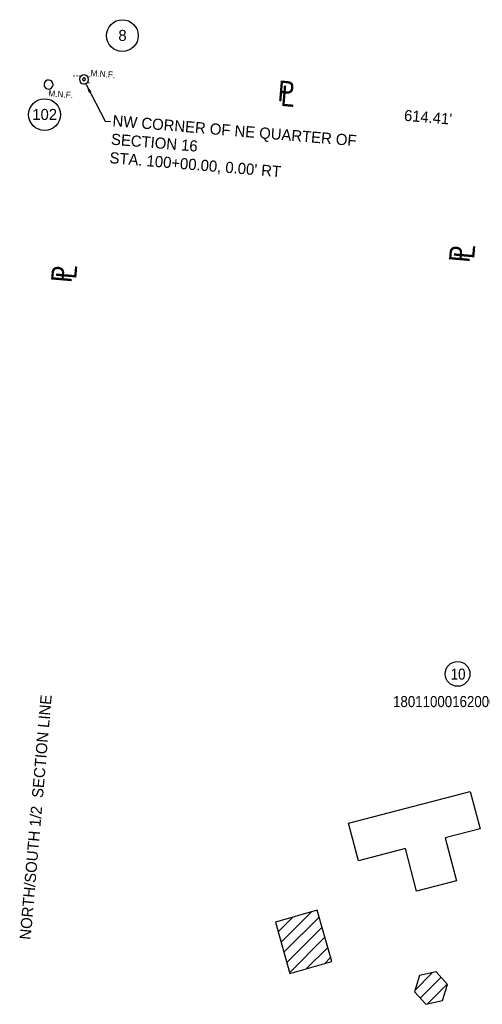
# Model space of a CAD drawing. Header units: feet. Extents: x 1577529 to 1584375, y 671861 to 674419.
# Tile 7 of 12: x 1582856 to 1583171, y 672531 to 673200. Entities that reach past the tile are written whole.
import ezdxf
from ezdxf.enums import TextEntityAlignment as Align

# ---------------------------------------------------------------- set-up
doc = ezdxf.new("R2010")
doc.units = ezdxf.units.FT
doc.header["$MEASUREMENT"] = 0
for name, color, linetype in [('BD_X_Building', 130, 'Continuous'), ('BD_X_Hatch', 247, 'Continuous'), ('RW_P_Text-Boundary', 20, 'Continuous'), ('RW_P_Text-Parcel', 140, 'Continuous'), ('RW_X_Text-CLplat', 30, 'Continuous'), ('RW_X_Text-PropMap', 10, 'Continuous')]:
    doc.layers.add(name, color=color, linetype=linetype)
doc.styles.get("Standard").update_dxf_attribs({"font": 'font31.shx'})
doc.styles.add('Style-font31', font='font31.shx')
doc.dimstyles.new('COEC', dxfattribs={"dimscale": 13.9, "dimtxt": 0.18, "dimasz": 0.18, "dimexe": 0.18, "dimexo": 0.0625, "dimgap": 0.09, "dimtad": 1, "dimzin": 0, "dimdsep": 46, "dimtxsty": 'Standard', "dimcen": 0.09, "dimclrd": 256, "dimclre": 256, "dimclrt": 256, "dimaunit": 1, "dimadec": 4, "dimazin": 0, "dimtfac": 1, "dimtofl": 0, "dimtmove": 0, "dimatfit": 3, "dimfxl": 1, "dimtolj": 1, "dimtzin": 0, "dimlwd": -1, "dimlwe": -1, "dimarcsym": 0})
pattern_1 = [(45, (2832.348, 473.8166), (-4.419417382, 4.419417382), [])]

msp = doc.modelspace()

# ---------------------------------------------------------------- hatches: boundary and pattern name
at = {"layer": 'BD_X_Hatch'}
h = msp.add_hatch(dxfattribs=at)
h.set_pattern_fill('ANSI31', color=256, scale=50)
h.set_pattern_definition(pattern_1)
h.paths.add_polyline_path([(1583058.62, 672595.19), (1583030.18, 672587.08), (1583040.06, 672552.41), (1583068.5, 672560.51)])
h = msp.add_hatch(dxfattribs=at)
h.set_pattern_fill('ANSI31', color=256, scale=50)
h.set_pattern_definition(pattern_1)
h.paths.add_polyline_path([(1583147.15, 672544.94), (1583139.33, 672553.4), (1583128.1, 672550.86), (1583124.68, 672539.86), (1583132.5, 672531.4), (1583143.74, 672533.94)])

# ---------------------------------------------------------------- linework, layer by layer
at = {"layer": 'BD_X_Building'}
for points in [[(1583079.96, 672654.32), (1583162.58, 672675.94), (1583169.24, 672650.49), (1583145.59, 672644.3), (1583153.19, 672615.28), (1583126.1, 672608.19), (1583118.5, 672637.21), (1583086.63, 672628.87)], [(1583040.06, 672552.41), (1583068.5, 672560.51), (1583058.62, 672595.19), (1583030.18, 672587.08)]]:
    msp.add_lwpolyline(points, close=True, dxfattribs=at)
at = {"layer": 'BD_X_Building', "flags": 128}
msp.add_lwpolyline([(1583139.33, 672553.4), (1583128.1, 672550.86), (1583124.68, 672539.86), (1583132.5, 672531.4), (1583143.74, 672533.94), (1583147.15, 672544.94)], close=True, dxfattribs=at)
at = {"layer": 'RW_P_Text-Boundary'}
for points in [[(1582905.32, 673160.86, 0, 0.749, 0), (1582903.08, 673161.07, 0, 0, 0.2615), (1582901.41, 673160.33, 0, 0, -0.949202)], [(1582904.98, 673156.79, 0, 0.749, 0), (1582902.74, 673156.95, 0, 0, -0.2615), (1582901.21, 673157.96, 0, 0, 0.949202)]]:
    msp.add_lwpolyline(points, format="xyseb", dxfattribs=at)
at = {"layer": 'RW_P_Text-Parcel'}
msp.add_arc((1582900.17, 673159.21, 1009.4), 1.02, 266.53396, 265.53396, dxfattribs=at)
at = {"layer": 'RW_X_Text-CLplat'}
for centre in [(1582926.24, 673188.96, 1009.4), (1582873.35, 673135.31, 1009.4)]:
    msp.add_circle(centre, 10.8, dxfattribs=at)
for centre in [(1582900.17, 673159.21, 1009.4), (1582876.08, 673155.72, 1008.57)]:
    msp.add_arc(centre, 3.06, 266.53396, 265.53396, dxfattribs=at)
at = {"layer": 'RW_X_Text-PropMap'}
msp.add_circle((1583153.98, 672755.69), 8.4, dxfattribs=at)

# ---------------------------------------------------------------- texts
at = {"layer": 'RW_P_Text-Parcel'}
msp.add_text('M.N.F.', height=1.4, rotation=355.28186, dxfattribs=at).set_placement((1582892.57, 673161.16, 1009.4))
at = {"layer": 'RW_X_Text-CLplat'}
for s, p in [('8', (1582926.34, 673185.34, 1009.4)), ('102', (1582873.45, 673131.69, 1009.4))]:
    msp.add_text(s, height=7.5, dxfattribs=at).set_placement(p, align=Align.CENTER)
for p in [(1582904.45, 673161.57, 1009.4), (1582875.82, 673147.82, 1008.57)]:
    msp.add_text('M.N.F.', height=4.2, rotation=355.28186, dxfattribs=at).set_placement(p)
at = {"layer": 'RW_X_Text-CLplat', "style": 'Style-font31'}
msp.add_text("614.41'", height=7.5, rotation=355.28186, dxfattribs=at).set_placement((1583117.38, 673131.18))
at = {"layer": 'RW_X_Text-CLplat', "char_height": 7.56, "attachment_point": 1, "style": 'Style-font31'}
for s, insert, width, rotation in [("NW CORNER OF NE QUARTER OF SECTION 16\\PSTA. 100+00.00, 0.00' RT", (1582919.95, 673135.08), 166.2385, 355.28186), ('\\A1;NORTH/SOUTH 1/2  SECTION LINE', (1582856.38, 672575.66), 197.1224, 85.05214)]:
    msp.add_mtext(s, dxfattribs=dict(at, insert=insert, width=width, rotation=rotation))
at = {"layer": 'RW_X_Text-PropMap', "style": 'Style-font31', "width": 0.9}
for s, rotation, p in [('P', 355.28186, (1583031.35, 673144.63)), ('L', 355.28186, (1583033.46, 673141.28)), ('P', 85.05222, (1583161.98, 673034.57)), ('L', 85.05222, (1583165.24, 673037.04)), ('L', 85.05222, (1582894.85, 673023.35)), ('P', 85.05222, (1582891.59, 673020.87))]:
    msp.add_text(s, height=14, rotation=rotation, dxfattribs=at).set_placement(p)
for s, p in [('10', (1583149.34, 672751.76)), ('1801100016200026', (1583110.14, 672733.16))]:
    msp.add_text(s, height=7.5, dxfattribs=at).set_placement(p)
at = {"layer": 'RW_X_Text-PropMap', "char_height": 7.56, "attachment_point": 1, "style": 'Style-font31'}
for s, insert, width, rotation in [("NW CORNER OF NE QUARTER OF SECTION 16\\PSTA. 100+00.00, 0.00' RT", (1582919.95, 673135.08), 166.2385, 355.28186), ('\\A1;NORTH/SOUTH 1/2  SECTION LINE', (1582856.38, 672575.66), 192.2239, 85.05214)]:
    msp.add_mtext(s, dxfattribs=dict(at, insert=insert, width=width, rotation=rotation))

# ---------------------------------------------------------------- leaders
at = {"layer": 'RW_X_Text-CLplat'}
msp.add_leader([(1582901.6, 673155.84), (1582914.49, 673130.88), (1582918.15, 673130.59)], dimstyle='COEC', override={"dimscale": 33}, dxfattribs=at)
at = {"layer": 'RW_X_Text-PropMap'}
msp.add_leader([(1582901.6, 673155.84), (1582914.49, 673130.88), (1582918.15, 673130.59)], dimstyle='COEC', override={"dimscale": 33}, dxfattribs=at)

doc.saveas('drawing.dxf')
